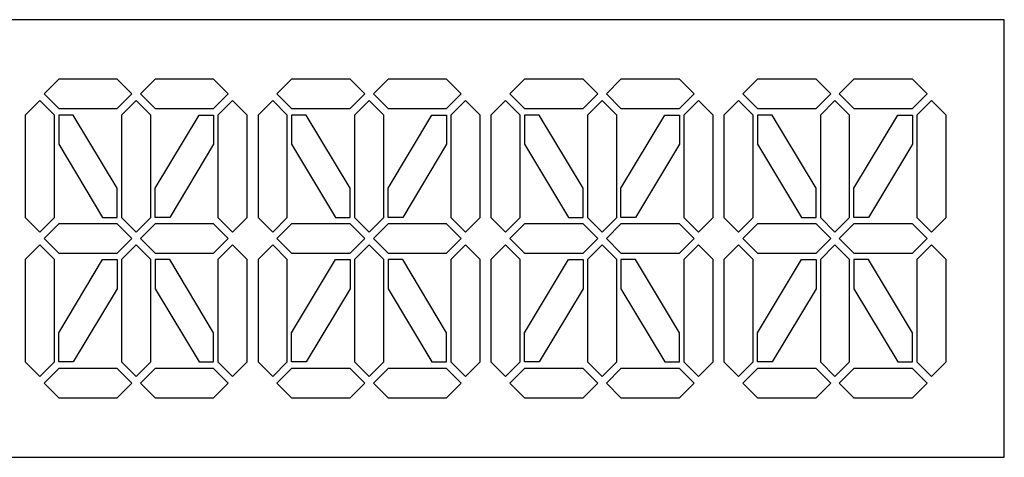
# Model space of a CAD drawing. Extents: x -541 to 136, y -89 to 461.
# Tile 6 of 6: x -202 to 136, y 311 to 461. Entities that reach past the tile are written whole.
import ezdxf

# ---------------------------------------------------------------- set-up
doc = ezdxf.new("R2010")
doc.units = 0
doc.layers.add('LAYER_1', color=7, linetype='CONTINUOUS')

msp = doc.modelspace()

# ---------------------------------------------------------------- linework, layer by layer
at = {"layer": 'LAYER_1'}
msp.add_lwpolyline([(-540.618, 310.68), (135.6728, 310.68), (135.6728, 461.074), (-540.618, 461.074), (-540.618, 310.68)], close=True, dxfattribs=at)
for points in [[(-189.0866, 440.5813), (-189.0866, 440.5813), (-168.9781, 440.5813), (-168.9781, 440.5813), (-168.9781, 440.5813), (-168.9781, 440.5813), (-163.9511, 435.5543), (-163.9511, 435.5543), (-163.9511, 435.5543), (-163.9511, 435.5543), (-168.9781, 430.5273), (-168.9781, 430.5273), (-168.9781, 430.5273), (-168.9781, 430.5273), (-189.0866, 430.5273), (-189.0866, 430.5273), (-189.0866, 430.5273), (-189.0866, 430.5273), (-194.1136, 435.5543), (-194.1136, 435.5543), (-194.1136, 435.5543), (-194.1136, 435.5543), (-189.0866, 440.5813), (-189.0866, 440.5813)], [(-155.9683, 440.5813), (-155.9683, 440.5813), (-135.8598, 440.5813), (-135.8598, 440.5813), (-135.8598, 440.5813), (-135.8598, 440.5813), (-130.8328, 435.5543), (-130.8328, 435.5543), (-130.8328, 435.5543), (-130.8328, 435.5543), (-135.8598, 430.5273), (-135.8598, 430.5273), (-135.8598, 430.5273), (-135.8598, 430.5273), (-155.9683, 430.5273), (-155.9683, 430.5273), (-155.9683, 430.5273), (-155.9683, 430.5273), (-160.9953, 435.5543), (-160.9953, 435.5543), (-160.9953, 435.5543), (-160.9953, 435.5543), (-155.9683, 440.5813), (-155.9683, 440.5813)], [(-109.0863, 440.5813), (-109.0863, 440.5813), (-88.9778, 440.5813), (-88.9778, 440.5813), (-88.9778, 440.5813), (-88.9778, 440.5813), (-83.9508, 435.5543), (-83.9508, 435.5543), (-83.9508, 435.5543), (-83.9508, 435.5543), (-88.9778, 430.5273), (-88.9778, 430.5273), (-88.9778, 430.5273), (-88.9778, 430.5273), (-109.0863, 430.5273), (-109.0863, 430.5273), (-109.0863, 430.5273), (-109.0863, 430.5273), (-114.1133, 435.5543), (-114.1133, 435.5543), (-114.1133, 435.5543), (-114.1133, 435.5543), (-109.0863, 440.5813), (-109.0863, 440.5813)], [(-75.968, 440.5813), (-75.968, 440.5813), (-55.8595, 440.5813), (-55.8595, 440.5813), (-55.8595, 440.5813), (-55.8595, 440.5813), (-50.8325, 435.5543), (-50.8325, 435.5543), (-50.8325, 435.5543), (-50.8325, 435.5543), (-55.8595, 430.5273), (-55.8595, 430.5273), (-55.8595, 430.5273), (-55.8595, 430.5273), (-75.968, 430.5273), (-75.968, 430.5273), (-75.968, 430.5273), (-75.968, 430.5273), (-80.995, 435.5543), (-80.995, 435.5543), (-80.995, 435.5543), (-80.995, 435.5543), (-75.968, 440.5813), (-75.968, 440.5813)], [(-29.0865, 440.5813), (-29.0865, 440.5813), (-8.9781, 440.5813), (-8.9781, 440.5813), (-8.9781, 440.5813), (-8.9781, 440.5813), (-3.951, 435.5543), (-3.951, 435.5543), (-3.951, 435.5543), (-3.951, 435.5543), (-8.9781, 430.5273), (-8.9781, 430.5273), (-8.9781, 430.5273), (-8.9781, 430.5273), (-29.0865, 430.5273), (-29.0865, 430.5273), (-29.0865, 430.5273), (-29.0865, 430.5273), (-34.1135, 435.5543), (-34.1135, 435.5543), (-34.1135, 435.5543), (-34.1135, 435.5543), (-29.0865, 440.5813), (-29.0865, 440.5813)], [(4.0318, 440.5813), (4.0318, 440.5813), (24.1403, 440.5813), (24.1403, 440.5813), (24.1403, 440.5813), (24.1403, 440.5813), (29.1673, 435.5543), (29.1673, 435.5543), (29.1673, 435.5543), (29.1673, 435.5543), (24.1403, 430.5273), (24.1403, 430.5273), (24.1403, 430.5273), (24.1403, 430.5273), (4.0318, 430.5273), (4.0318, 430.5273), (4.0318, 430.5273), (4.0318, 430.5273), (-0.9952, 435.5543), (-0.9952, 435.5543), (-0.9952, 435.5543), (-0.9952, 435.5543), (4.0318, 440.5813), (4.0318, 440.5813)], [(50.9138, 440.5813), (50.9138, 440.5813), (71.0223, 440.5813), (71.0223, 440.5813), (71.0223, 440.5813), (71.0223, 440.5813), (76.0493, 435.5544), (76.0493, 435.5544), (76.0493, 435.5544), (76.0493, 435.5544), (71.0223, 430.5273), (71.0223, 430.5273), (71.0223, 430.5273), (71.0223, 430.5273), (50.9138, 430.5273), (50.9138, 430.5273), (50.9138, 430.5273), (50.9138, 430.5273), (45.8867, 435.5544), (45.8867, 435.5544), (45.8867, 435.5544), (45.8867, 435.5544), (50.9138, 440.5813), (50.9138, 440.5813)], [(84.0321, 440.5813), (84.0321, 440.5813), (104.1406, 440.5813), (104.1406, 440.5813), (104.1406, 440.5813), (104.1406, 440.5813), (109.1676, 435.5544), (109.1676, 435.5544), (109.1676, 435.5544), (109.1676, 435.5544), (104.1406, 430.5273), (104.1406, 430.5273), (104.1406, 430.5273), (104.1406, 430.5273), (84.0321, 430.5273), (84.0321, 430.5273), (84.0321, 430.5273), (84.0321, 430.5273), (79.0051, 435.5544), (79.0051, 435.5544), (79.0051, 435.5544), (79.0051, 435.5544), (84.0321, 440.5813), (84.0321, 440.5813)], [(-200.6185, 393.1207), (-200.6185, 393.1207), (-200.6185, 428.3105), (-200.6185, 428.3105), (-200.6185, 428.3105), (-200.6185, 428.3105), (-195.5915, 433.3375), (-195.5915, 433.3375), (-195.5915, 433.3375), (-195.5915, 433.3375), (-190.5645, 428.3105), (-190.5645, 428.3105), (-190.5645, 428.3105), (-190.5645, 428.3105), (-190.5645, 393.1207), (-190.5645, 393.1207), (-190.5645, 393.1207), (-190.5645, 393.1207), (-195.5915, 388.0937), (-195.5915, 388.0937), (-195.5915, 388.0937), (-195.5915, 388.0937), (-200.6185, 393.1207), (-200.6185, 393.1207)], [(-167.5002, 393.1207), (-167.5002, 393.1207), (-167.5002, 428.3105), (-167.5002, 428.3105), (-167.5002, 428.3105), (-167.5002, 428.3105), (-162.4732, 433.3375), (-162.4732, 433.3375), (-162.4732, 433.3375), (-162.4732, 433.3375), (-157.4462, 428.3105), (-157.4462, 428.3105), (-157.4462, 428.3105), (-157.4462, 428.3105), (-157.4462, 393.1207), (-157.4462, 393.1207), (-157.4462, 393.1207), (-157.4462, 393.1207), (-162.4732, 388.0937), (-162.4732, 388.0937), (-162.4732, 388.0937), (-162.4732, 388.0937), (-167.5002, 393.1207), (-167.5002, 393.1207)], [(-134.3819, 393.1207), (-134.3819, 393.1207), (-134.3819, 428.3105), (-134.3819, 428.3105), (-134.3819, 428.3105), (-134.3819, 428.3105), (-129.3549, 433.3375), (-129.3549, 433.3375), (-129.3549, 433.3375), (-129.3549, 433.3375), (-124.3279, 428.3105), (-124.3279, 428.3105), (-124.3279, 428.3105), (-124.3279, 428.3105), (-124.3279, 393.1207), (-124.3279, 393.1207), (-124.3279, 393.1207), (-124.3279, 393.1207), (-129.3549, 388.0937), (-129.3549, 388.0937), (-129.3549, 388.0937), (-129.3549, 388.0937), (-134.3819, 393.1207), (-134.3819, 393.1207)], [(-120.6182, 393.1207), (-120.6182, 393.1207), (-120.6182, 428.3105), (-120.6182, 428.3105), (-120.6182, 428.3105), (-120.6182, 428.3105), (-115.5912, 433.3375), (-115.5912, 433.3375), (-115.5912, 433.3375), (-115.5912, 433.3375), (-110.5642, 428.3105), (-110.5642, 428.3105), (-110.5642, 428.3105), (-110.5642, 428.3105), (-110.5642, 393.1207), (-110.5642, 393.1207), (-110.5642, 393.1207), (-110.5642, 393.1207), (-115.5912, 388.0937), (-115.5912, 388.0937), (-115.5912, 388.0937), (-115.5912, 388.0937), (-120.6182, 393.1207), (-120.6182, 393.1207)], [(-87.4999, 393.1207), (-87.4999, 393.1207), (-87.4999, 428.3105), (-87.4999, 428.3105), (-87.4999, 428.3105), (-87.4999, 428.3105), (-82.4729, 433.3375), (-82.4729, 433.3375), (-82.4729, 433.3375), (-82.4729, 433.3375), (-77.4459, 428.3105), (-77.4459, 428.3105), (-77.4459, 428.3105), (-77.4459, 428.3105), (-77.4459, 393.1207), (-77.4459, 393.1207), (-77.4459, 393.1207), (-77.4459, 393.1207), (-82.4729, 388.0937), (-82.4729, 388.0937), (-82.4729, 388.0937), (-82.4729, 388.0937), (-87.4999, 393.1207), (-87.4999, 393.1207)], [(-54.3816, 393.1207), (-54.3816, 393.1207), (-54.3816, 428.3105), (-54.3816, 428.3105), (-54.3816, 428.3105), (-54.3816, 428.3105), (-49.3546, 433.3375), (-49.3546, 433.3375), (-49.3546, 433.3375), (-49.3546, 433.3375), (-44.3276, 428.3105), (-44.3276, 428.3105), (-44.3276, 428.3105), (-44.3276, 428.3105), (-44.3276, 393.1207), (-44.3276, 393.1207), (-44.3276, 393.1207), (-44.3276, 393.1207), (-49.3546, 388.0937), (-49.3546, 388.0937), (-49.3546, 388.0937), (-49.3546, 388.0937), (-54.3816, 393.1207), (-54.3816, 393.1207)], [(-40.6183, 393.1207), (-40.6183, 393.1207), (-40.6183, 428.3105), (-40.6183, 428.3105), (-40.6183, 428.3105), (-40.6183, 428.3105), (-35.5914, 433.3374), (-35.5914, 433.3374), (-35.5914, 433.3374), (-35.5914, 433.3374), (-30.5645, 428.3105), (-30.5645, 428.3105), (-30.5645, 428.3105), (-30.5645, 428.3105), (-30.5645, 393.1207), (-30.5645, 393.1207), (-30.5645, 393.1207), (-30.5645, 393.1207), (-35.5914, 388.0938), (-35.5914, 388.0938), (-35.5914, 388.0938), (-35.5914, 388.0938), (-40.6183, 393.1207), (-40.6183, 393.1207)], [(-7.5001, 393.1207), (-7.5001, 393.1207), (-7.5001, 428.3105), (-7.5001, 428.3105), (-7.5001, 428.3105), (-7.5001, 428.3105), (-2.4731, 433.3374), (-2.4731, 433.3374), (-2.4731, 433.3374), (-2.4731, 433.3374), (2.5539, 428.3105), (2.5539, 428.3105), (2.5539, 428.3105), (2.5539, 428.3105), (2.5539, 393.1207), (2.5539, 393.1207), (2.5539, 393.1207), (2.5539, 393.1207), (-2.4731, 388.0938), (-2.4731, 388.0938), (-2.4731, 388.0938), (-2.4731, 388.0938), (-7.5001, 393.1207), (-7.5001, 393.1207)], [(25.6183, 393.1207), (25.6183, 393.1207), (25.6183, 428.3105), (25.6183, 428.3105), (25.6183, 428.3105), (25.6183, 428.3105), (30.6452, 433.3374), (30.6452, 433.3374), (30.6452, 433.3374), (30.6452, 433.3374), (35.6721, 428.3105), (35.6721, 428.3105), (35.6721, 428.3105), (35.6721, 428.3105), (35.6721, 393.1207), (35.6721, 393.1207), (35.6721, 393.1207), (35.6721, 393.1207), (30.6452, 388.0938), (30.6452, 388.0938), (30.6452, 388.0938), (30.6452, 388.0938), (25.6183, 393.1207), (25.6183, 393.1207)], [(39.3819, 393.1207), (39.3819, 393.1207), (39.3819, 428.3105), (39.3819, 428.3105), (39.3819, 428.3105), (39.3819, 428.3105), (44.4089, 433.3375), (44.4089, 433.3375), (44.4089, 433.3375), (44.4089, 433.3375), (49.4359, 428.3105), (49.4359, 428.3105), (49.4359, 428.3105), (49.4359, 428.3105), (49.4359, 393.1207), (49.4359, 393.1207), (49.4359, 393.1207), (49.4359, 393.1207), (44.4089, 388.0937), (44.4089, 388.0937), (44.4089, 388.0937), (44.4089, 388.0937), (39.3819, 393.1207), (39.3819, 393.1207)], [(72.5002, 393.1207), (72.5002, 393.1207), (72.5002, 428.3105), (72.5002, 428.3105), (72.5002, 428.3105), (72.5002, 428.3105), (77.5272, 433.3375), (77.5272, 433.3375), (77.5272, 433.3375), (77.5272, 433.3375), (82.5542, 428.3105), (82.5542, 428.3105), (82.5542, 428.3105), (82.5542, 428.3105), (82.5542, 393.1207), (82.5542, 393.1207), (82.5542, 393.1207), (82.5542, 393.1207), (77.5272, 388.0937), (77.5272, 388.0937), (77.5272, 388.0937), (77.5272, 388.0937), (72.5002, 393.1207), (72.5002, 393.1207)], [(105.6185, 393.1207), (105.6185, 393.1207), (105.6185, 428.3105), (105.6185, 428.3105), (105.6185, 428.3105), (105.6185, 428.3105), (110.6455, 433.3375), (110.6455, 433.3375), (110.6455, 433.3375), (110.6455, 433.3375), (115.6725, 428.3105), (115.6725, 428.3105), (115.6725, 428.3105), (115.6725, 428.3105), (115.6725, 393.1207), (115.6725, 393.1207), (115.6725, 393.1207), (115.6725, 393.1207), (110.6455, 388.0937), (110.6455, 388.0937), (110.6455, 388.0937), (110.6455, 388.0937), (105.6185, 393.1207), (105.6185, 393.1207)], [(-184.0594, 428.3102), (-184.0594, 428.3102), (-168.9782, 403.175), (-168.9782, 403.175), (-168.9782, 403.175), (-168.9782, 403.175), (-168.9782, 393.1208), (-168.9782, 393.1208), (-168.9782, 393.1208), (-168.9782, 393.1208), (-174.0054, 393.1208), (-174.0054, 393.1208), (-174.0054, 393.1208), (-174.0054, 393.1208), (-189.0866, 418.2562), (-189.0866, 418.2562), (-189.0866, 418.2562), (-189.0866, 418.2562), (-189.0866, 428.3102), (-189.0866, 428.3102), (-189.0866, 428.3102), (-189.0866, 428.3102), (-184.0594, 428.3102), (-184.0594, 428.3102)], [(-140.887, 428.3102), (-140.887, 428.3102), (-155.9683, 403.175), (-155.9683, 403.175), (-155.9683, 403.175), (-155.9683, 403.175), (-155.9683, 393.1208), (-155.9683, 393.1208), (-155.9683, 393.1208), (-155.9683, 393.1208), (-150.9411, 393.1208), (-150.9411, 393.1208), (-150.9411, 393.1208), (-150.9411, 393.1208), (-135.8598, 418.2562), (-135.8598, 418.2562), (-135.8598, 418.2562), (-135.8598, 418.2562), (-135.8598, 428.3102), (-135.8598, 428.3102), (-135.8598, 428.3102), (-135.8598, 428.3102), (-140.887, 428.3102), (-140.887, 428.3102)], [(-104.0591, 428.3102), (-104.0591, 428.3102), (-88.9779, 403.175), (-88.9779, 403.175), (-88.9779, 403.175), (-88.9779, 403.175), (-88.9779, 393.1208), (-88.9779, 393.1208), (-88.9779, 393.1208), (-88.9779, 393.1208), (-94.0051, 393.1208), (-94.0051, 393.1208), (-94.0051, 393.1208), (-94.0051, 393.1208), (-109.0863, 418.2562), (-109.0863, 418.2562), (-109.0863, 418.2562), (-109.0863, 418.2562), (-109.0863, 428.3102), (-109.0863, 428.3102), (-109.0863, 428.3102), (-109.0863, 428.3102), (-104.0591, 428.3102), (-104.0591, 428.3102)], [(-60.8867, 428.3102), (-60.8867, 428.3102), (-75.968, 403.175), (-75.968, 403.175), (-75.968, 403.175), (-75.968, 403.175), (-75.968, 393.1208), (-75.968, 393.1208), (-75.968, 393.1208), (-75.968, 393.1208), (-70.9408, 393.1208), (-70.9408, 393.1208), (-70.9408, 393.1208), (-70.9408, 393.1208), (-55.8595, 418.2562), (-55.8595, 418.2562), (-55.8595, 418.2562), (-55.8595, 418.2562), (-55.8595, 428.3102), (-55.8595, 428.3102), (-55.8595, 428.3102), (-55.8595, 428.3102), (-60.8867, 428.3102), (-60.8867, 428.3102)], [(-24.0593, 428.3102), (-24.0593, 428.3102), (-8.9781, 403.175), (-8.9781, 403.175), (-8.9781, 403.175), (-8.9781, 403.175), (-8.9781, 393.1208), (-8.9781, 393.1208), (-8.9781, 393.1208), (-8.9781, 393.1208), (-14.0052, 393.1208), (-14.0052, 393.1208), (-14.0052, 393.1208), (-14.0052, 393.1208), (-29.0865, 418.2562), (-29.0865, 418.2562), (-29.0865, 418.2562), (-29.0865, 418.2562), (-29.0865, 428.3102), (-29.0865, 428.3102), (-29.0865, 428.3102), (-29.0865, 428.3102), (-24.0593, 428.3102), (-24.0593, 428.3102)], [(19.1131, 428.3102), (19.1131, 428.3102), (4.0318, 403.175), (4.0318, 403.175), (4.0318, 403.175), (4.0318, 403.175), (4.0318, 393.1208), (4.0318, 393.1208), (4.0318, 393.1208), (4.0318, 393.1208), (9.059, 393.1208), (9.059, 393.1208), (9.059, 393.1208), (9.059, 393.1208), (24.1403, 418.2562), (24.1403, 418.2562), (24.1403, 418.2562), (24.1403, 418.2562), (24.1403, 428.3102), (24.1403, 428.3102), (24.1403, 428.3102), (24.1403, 428.3102), (19.1131, 428.3102), (19.1131, 428.3102)], [(55.941, 428.3102), (55.941, 428.3102), (71.0222, 403.175), (71.0222, 403.175), (71.0222, 403.175), (71.0222, 403.175), (71.0222, 393.1208), (71.0222, 393.1208), (71.0222, 393.1208), (71.0222, 393.1208), (65.995, 393.1208), (65.995, 393.1208), (65.995, 393.1208), (65.995, 393.1208), (50.9138, 418.2562), (50.9138, 418.2562), (50.9138, 418.2562), (50.9138, 418.2562), (50.9138, 428.3102), (50.9138, 428.3102), (50.9138, 428.3102), (50.9138, 428.3102), (55.941, 428.3102), (55.941, 428.3102)], [(99.1134, 428.3102), (99.1134, 428.3102), (84.0321, 403.175), (84.0321, 403.175), (84.0321, 403.175), (84.0321, 403.175), (84.0321, 393.1208), (84.0321, 393.1208), (84.0321, 393.1208), (84.0321, 393.1208), (89.0594, 393.1208), (89.0594, 393.1208), (89.0594, 393.1208), (89.0594, 393.1208), (104.1406, 418.2562), (104.1406, 418.2562), (104.1406, 418.2562), (104.1406, 418.2562), (104.1406, 428.3102), (104.1406, 428.3102), (104.1406, 428.3102), (104.1406, 428.3102), (99.1134, 428.3102), (99.1134, 428.3102)], [(-189.0866, 390.9038), (-189.0866, 390.9038), (-168.9781, 390.9038), (-168.9781, 390.9038), (-168.9781, 390.9038), (-168.9781, 390.9038), (-163.9511, 385.8768), (-163.9511, 385.8768), (-163.9511, 385.8768), (-163.9511, 385.8768), (-168.9781, 380.8498), (-168.9781, 380.8498), (-168.9781, 380.8498), (-168.9781, 380.8498), (-189.0866, 380.8498), (-189.0866, 380.8498), (-189.0866, 380.8498), (-189.0866, 380.8498), (-194.1136, 385.8768), (-194.1136, 385.8768), (-194.1136, 385.8768), (-194.1136, 385.8768), (-189.0866, 390.9038), (-189.0866, 390.9038)], [(-155.9683, 390.9038), (-155.9683, 390.9038), (-135.8598, 390.9038), (-135.8598, 390.9038), (-135.8598, 390.9038), (-135.8598, 390.9038), (-130.8328, 385.8768), (-130.8328, 385.8768), (-130.8328, 385.8768), (-130.8328, 385.8768), (-135.8598, 380.8498), (-135.8598, 380.8498), (-135.8598, 380.8498), (-135.8598, 380.8498), (-155.9683, 380.8498), (-155.9683, 380.8498), (-155.9683, 380.8498), (-155.9683, 380.8498), (-160.9953, 385.8768), (-160.9953, 385.8768), (-160.9953, 385.8768), (-160.9953, 385.8768), (-155.9683, 390.9038), (-155.9683, 390.9038)], [(-109.0863, 390.9038), (-109.0863, 390.9038), (-88.9778, 390.9038), (-88.9778, 390.9038), (-88.9778, 390.9038), (-88.9778, 390.9038), (-83.9508, 385.8768), (-83.9508, 385.8768), (-83.9508, 385.8768), (-83.9508, 385.8768), (-88.9778, 380.8498), (-88.9778, 380.8498), (-88.9778, 380.8498), (-88.9778, 380.8498), (-109.0863, 380.8498), (-109.0863, 380.8498), (-109.0863, 380.8498), (-109.0863, 380.8498), (-114.1133, 385.8768), (-114.1133, 385.8768), (-114.1133, 385.8768), (-114.1133, 385.8768), (-109.0863, 390.9038), (-109.0863, 390.9038)], [(-75.968, 390.9038), (-75.968, 390.9038), (-55.8595, 390.9038), (-55.8595, 390.9038), (-55.8595, 390.9038), (-55.8595, 390.9038), (-50.8325, 385.8768), (-50.8325, 385.8768), (-50.8325, 385.8768), (-50.8325, 385.8768), (-55.8595, 380.8498), (-55.8595, 380.8498), (-55.8595, 380.8498), (-55.8595, 380.8498), (-75.968, 380.8498), (-75.968, 380.8498), (-75.968, 380.8498), (-75.968, 380.8498), (-80.995, 385.8768), (-80.995, 385.8768), (-80.995, 385.8768), (-80.995, 385.8768), (-75.968, 390.9038), (-75.968, 390.9038)], [(-29.0865, 390.9038), (-29.0865, 390.9038), (-8.9781, 390.9038), (-8.9781, 390.9038), (-8.9781, 390.9038), (-8.9781, 390.9038), (-3.951, 385.8769), (-3.951, 385.8769), (-3.951, 385.8769), (-3.951, 385.8769), (-8.9781, 380.8498), (-8.9781, 380.8498), (-8.9781, 380.8498), (-8.9781, 380.8498), (-29.0865, 380.8498), (-29.0865, 380.8498), (-29.0865, 380.8498), (-29.0865, 380.8498), (-34.1135, 385.8769), (-34.1135, 385.8769), (-34.1135, 385.8769), (-34.1135, 385.8769), (-29.0865, 390.9038), (-29.0865, 390.9038)], [(4.0318, 390.9038), (4.0318, 390.9038), (24.1403, 390.9038), (24.1403, 390.9038), (24.1403, 390.9038), (24.1403, 390.9038), (29.1673, 385.8769), (29.1673, 385.8769), (29.1673, 385.8769), (29.1673, 385.8769), (24.1403, 380.8498), (24.1403, 380.8498), (24.1403, 380.8498), (24.1403, 380.8498), (4.0318, 380.8498), (4.0318, 380.8498), (4.0318, 380.8498), (4.0318, 380.8498), (-0.9952, 385.8769), (-0.9952, 385.8769), (-0.9952, 385.8769), (-0.9952, 385.8769), (4.0318, 390.9038), (4.0318, 390.9038)], [(50.9138, 390.9039), (50.9138, 390.9039), (71.0223, 390.9039), (71.0223, 390.9039), (71.0223, 390.9039), (71.0223, 390.9039), (76.0493, 385.8768), (76.0493, 385.8768), (76.0493, 385.8768), (76.0493, 385.8768), (71.0223, 380.8498), (71.0223, 380.8498), (71.0223, 380.8498), (71.0223, 380.8498), (50.9138, 380.8498), (50.9138, 380.8498), (50.9138, 380.8498), (50.9138, 380.8498), (45.8867, 385.8768), (45.8867, 385.8768), (45.8867, 385.8768), (45.8867, 385.8768), (50.9138, 390.9039), (50.9138, 390.9039)], [(84.0321, 390.9039), (84.0321, 390.9039), (104.1406, 390.9039), (104.1406, 390.9039), (104.1406, 390.9039), (104.1406, 390.9039), (109.1676, 385.8768), (109.1676, 385.8768), (109.1676, 385.8768), (109.1676, 385.8768), (104.1406, 380.8498), (104.1406, 380.8498), (104.1406, 380.8498), (104.1406, 380.8498), (84.0321, 380.8498), (84.0321, 380.8498), (84.0321, 380.8498), (84.0321, 380.8498), (79.0051, 385.8768), (79.0051, 385.8768), (79.0051, 385.8768), (79.0051, 385.8768), (84.0321, 390.9039), (84.0321, 390.9039)], [(-200.6185, 343.4432), (-200.6185, 343.4432), (-200.6185, 378.633), (-200.6185, 378.633), (-200.6185, 378.633), (-200.6185, 378.633), (-195.5915, 383.66), (-195.5915, 383.66), (-195.5915, 383.66), (-195.5915, 383.66), (-190.5645, 378.633), (-190.5645, 378.633), (-190.5645, 378.633), (-190.5645, 378.633), (-190.5645, 343.4432), (-190.5645, 343.4432), (-190.5645, 343.4432), (-190.5645, 343.4432), (-195.5915, 338.4162), (-195.5915, 338.4162), (-195.5915, 338.4162), (-195.5915, 338.4162), (-200.6185, 343.4432), (-200.6185, 343.4432)], [(-167.5002, 343.4432), (-167.5002, 343.4432), (-167.5002, 378.633), (-167.5002, 378.633), (-167.5002, 378.633), (-167.5002, 378.633), (-162.4732, 383.66), (-162.4732, 383.66), (-162.4732, 383.66), (-162.4732, 383.66), (-157.4462, 378.633), (-157.4462, 378.633), (-157.4462, 378.633), (-157.4462, 378.633), (-157.4462, 343.4432), (-157.4462, 343.4432), (-157.4462, 343.4432), (-157.4462, 343.4432), (-162.4732, 338.4162), (-162.4732, 338.4162), (-162.4732, 338.4162), (-162.4732, 338.4162), (-167.5002, 343.4432), (-167.5002, 343.4432)], [(-134.3819, 343.4432), (-134.3819, 343.4432), (-134.3819, 378.633), (-134.3819, 378.633), (-134.3819, 378.633), (-134.3819, 378.633), (-129.3549, 383.66), (-129.3549, 383.66), (-129.3549, 383.66), (-129.3549, 383.66), (-124.3279, 378.633), (-124.3279, 378.633), (-124.3279, 378.633), (-124.3279, 378.633), (-124.3279, 343.4432), (-124.3279, 343.4432), (-124.3279, 343.4432), (-124.3279, 343.4432), (-129.3549, 338.4162), (-129.3549, 338.4162), (-129.3549, 338.4162), (-129.3549, 338.4162), (-134.3819, 343.4432), (-134.3819, 343.4432)], [(-120.6182, 343.4432), (-120.6182, 343.4432), (-120.6182, 378.633), (-120.6182, 378.633), (-120.6182, 378.633), (-120.6182, 378.633), (-115.5912, 383.66), (-115.5912, 383.66), (-115.5912, 383.66), (-115.5912, 383.66), (-110.5642, 378.633), (-110.5642, 378.633), (-110.5642, 378.633), (-110.5642, 378.633), (-110.5642, 343.4432), (-110.5642, 343.4432), (-110.5642, 343.4432), (-110.5642, 343.4432), (-115.5912, 338.4162), (-115.5912, 338.4162), (-115.5912, 338.4162), (-115.5912, 338.4162), (-120.6182, 343.4432), (-120.6182, 343.4432)], [(-87.4999, 343.4432), (-87.4999, 343.4432), (-87.4999, 378.633), (-87.4999, 378.633), (-87.4999, 378.633), (-87.4999, 378.633), (-82.4729, 383.66), (-82.4729, 383.66), (-82.4729, 383.66), (-82.4729, 383.66), (-77.4459, 378.633), (-77.4459, 378.633), (-77.4459, 378.633), (-77.4459, 378.633), (-77.4459, 343.4432), (-77.4459, 343.4432), (-77.4459, 343.4432), (-77.4459, 343.4432), (-82.4729, 338.4162), (-82.4729, 338.4162), (-82.4729, 338.4162), (-82.4729, 338.4162), (-87.4999, 343.4432), (-87.4999, 343.4432)], [(-54.3816, 343.4432), (-54.3816, 343.4432), (-54.3816, 378.633), (-54.3816, 378.633), (-54.3816, 378.633), (-54.3816, 378.633), (-49.3546, 383.66), (-49.3546, 383.66), (-49.3546, 383.66), (-49.3546, 383.66), (-44.3276, 378.633), (-44.3276, 378.633), (-44.3276, 378.633), (-44.3276, 378.633), (-44.3276, 343.4432), (-44.3276, 343.4432), (-44.3276, 343.4432), (-44.3276, 343.4432), (-49.3546, 338.4162), (-49.3546, 338.4162), (-49.3546, 338.4162), (-49.3546, 338.4162), (-54.3816, 343.4432), (-54.3816, 343.4432)], [(-40.6183, 343.4432), (-40.6183, 343.4432), (-40.6183, 378.633), (-40.6183, 378.633), (-40.6183, 378.633), (-40.6183, 378.633), (-35.5914, 383.66), (-35.5914, 383.66), (-35.5914, 383.66), (-35.5914, 383.66), (-30.5645, 378.633), (-30.5645, 378.633), (-30.5645, 378.633), (-30.5645, 378.633), (-30.5645, 343.4432), (-30.5645, 343.4432), (-30.5645, 343.4432), (-30.5645, 343.4432), (-35.5914, 338.4162), (-35.5914, 338.4162), (-35.5914, 338.4162), (-35.5914, 338.4162), (-40.6183, 343.4432), (-40.6183, 343.4432)], [(-7.5001, 343.4432), (-7.5001, 343.4432), (-7.5001, 378.633), (-7.5001, 378.633), (-7.5001, 378.633), (-7.5001, 378.633), (-2.4731, 383.66), (-2.4731, 383.66), (-2.4731, 383.66), (-2.4731, 383.66), (2.5539, 378.633), (2.5539, 378.633), (2.5539, 378.633), (2.5539, 378.633), (2.5539, 343.4432), (2.5539, 343.4432), (2.5539, 343.4432), (2.5539, 343.4432), (-2.4731, 338.4162), (-2.4731, 338.4162), (-2.4731, 338.4162), (-2.4731, 338.4162), (-7.5001, 343.4432), (-7.5001, 343.4432)], [(25.6183, 343.4432), (25.6183, 343.4432), (25.6183, 378.633), (25.6183, 378.633), (25.6183, 378.633), (25.6183, 378.633), (30.6452, 383.66), (30.6452, 383.66), (30.6452, 383.66), (30.6452, 383.66), (35.6721, 378.633), (35.6721, 378.633), (35.6721, 378.633), (35.6721, 378.633), (35.6721, 343.4432), (35.6721, 343.4432), (35.6721, 343.4432), (35.6721, 343.4432), (30.6452, 338.4162), (30.6452, 338.4162), (30.6452, 338.4162), (30.6452, 338.4162), (25.6183, 343.4432), (25.6183, 343.4432)], [(39.3819, 343.4432), (39.3819, 343.4432), (39.3819, 378.633), (39.3819, 378.633), (39.3819, 378.633), (39.3819, 378.633), (44.4089, 383.66), (44.4089, 383.66), (44.4089, 383.66), (44.4089, 383.66), (49.4359, 378.633), (49.4359, 378.633), (49.4359, 378.633), (49.4359, 378.633), (49.4359, 343.4432), (49.4359, 343.4432), (49.4359, 343.4432), (49.4359, 343.4432), (44.4089, 338.4162), (44.4089, 338.4162), (44.4089, 338.4162), (44.4089, 338.4162), (39.3819, 343.4432), (39.3819, 343.4432)], [(72.5002, 343.4432), (72.5002, 343.4432), (72.5002, 378.633), (72.5002, 378.633), (72.5002, 378.633), (72.5002, 378.633), (77.5272, 383.66), (77.5272, 383.66), (77.5272, 383.66), (77.5272, 383.66), (82.5542, 378.633), (82.5542, 378.633), (82.5542, 378.633), (82.5542, 378.633), (82.5542, 343.4432), (82.5542, 343.4432), (82.5542, 343.4432), (82.5542, 343.4432), (77.5272, 338.4162), (77.5272, 338.4162), (77.5272, 338.4162), (77.5272, 338.4162), (72.5002, 343.4432), (72.5002, 343.4432)], [(105.6185, 343.4432), (105.6185, 343.4432), (105.6185, 378.633), (105.6185, 378.633), (105.6185, 378.633), (105.6185, 378.633), (110.6455, 383.66), (110.6455, 383.66), (110.6455, 383.66), (110.6455, 383.66), (115.6725, 378.633), (115.6725, 378.633), (115.6725, 378.633), (115.6725, 378.633), (115.6725, 343.4432), (115.6725, 343.4432), (115.6725, 343.4432), (115.6725, 343.4432), (110.6455, 338.4162), (110.6455, 338.4162), (110.6455, 338.4162), (110.6455, 338.4162), (105.6185, 343.4432), (105.6185, 343.4432)], [(-184.0594, 343.4433), (-184.0594, 343.4433), (-168.9782, 368.5787), (-168.9782, 368.5787), (-168.9782, 368.5787), (-168.9782, 368.5787), (-168.9782, 378.6327), (-168.9782, 378.6327), (-168.9782, 378.6327), (-168.9782, 378.6327), (-174.0054, 378.6327), (-174.0054, 378.6327), (-174.0054, 378.6327), (-174.0054, 378.6327), (-189.0866, 353.4975), (-189.0866, 353.4975), (-189.0866, 353.4975), (-189.0866, 353.4975), (-189.0866, 343.4433), (-189.0866, 343.4433), (-189.0866, 343.4433), (-189.0866, 343.4433), (-184.0594, 343.4433), (-184.0594, 343.4433)], [(-140.887, 343.4433), (-140.887, 343.4433), (-155.9683, 368.5787), (-155.9683, 368.5787), (-155.9683, 368.5787), (-155.9683, 368.5787), (-155.9683, 378.6327), (-155.9683, 378.6327), (-155.9683, 378.6327), (-155.9683, 378.6327), (-150.9411, 378.6327), (-150.9411, 378.6327), (-150.9411, 378.6327), (-150.9411, 378.6327), (-135.8598, 353.4975), (-135.8598, 353.4975), (-135.8598, 353.4975), (-135.8598, 353.4975), (-135.8598, 343.4433), (-135.8598, 343.4433), (-135.8598, 343.4433), (-135.8598, 343.4433), (-140.887, 343.4433), (-140.887, 343.4433)], [(-104.0591, 343.4433), (-104.0591, 343.4433), (-88.9779, 368.5787), (-88.9779, 368.5787), (-88.9779, 368.5787), (-88.9779, 368.5787), (-88.9779, 378.6327), (-88.9779, 378.6327), (-88.9779, 378.6327), (-88.9779, 378.6327), (-94.0051, 378.6327), (-94.0051, 378.6327), (-94.0051, 378.6327), (-94.0051, 378.6327), (-109.0863, 353.4975), (-109.0863, 353.4975), (-109.0863, 353.4975), (-109.0863, 353.4975), (-109.0863, 343.4433), (-109.0863, 343.4433), (-109.0863, 343.4433), (-109.0863, 343.4433), (-104.0591, 343.4433), (-104.0591, 343.4433)], [(-60.8867, 343.4433), (-60.8867, 343.4433), (-75.968, 368.5787), (-75.968, 368.5787), (-75.968, 368.5787), (-75.968, 368.5787), (-75.968, 378.6327), (-75.968, 378.6327), (-75.968, 378.6327), (-75.968, 378.6327), (-70.9408, 378.6327), (-70.9408, 378.6327), (-70.9408, 378.6327), (-70.9408, 378.6327), (-55.8595, 353.4975), (-55.8595, 353.4975), (-55.8595, 353.4975), (-55.8595, 353.4975), (-55.8595, 343.4433), (-55.8595, 343.4433), (-55.8595, 343.4433), (-55.8595, 343.4433), (-60.8867, 343.4433), (-60.8867, 343.4433)], [(-24.0593, 343.4433), (-24.0593, 343.4433), (-8.9781, 368.5787), (-8.9781, 368.5787), (-8.9781, 368.5787), (-8.9781, 368.5787), (-8.9781, 378.6327), (-8.9781, 378.6327), (-8.9781, 378.6327), (-8.9781, 378.6327), (-14.0052, 378.6327), (-14.0052, 378.6327), (-14.0052, 378.6327), (-14.0052, 378.6327), (-29.0865, 353.4975), (-29.0865, 353.4975), (-29.0865, 353.4975), (-29.0865, 353.4975), (-29.0865, 343.4433), (-29.0865, 343.4433), (-29.0865, 343.4433), (-29.0865, 343.4433), (-24.0593, 343.4433), (-24.0593, 343.4433)], [(19.1131, 343.4433), (19.1131, 343.4433), (4.0318, 368.5787), (4.0318, 368.5787), (4.0318, 368.5787), (4.0318, 368.5787), (4.0318, 378.6327), (4.0318, 378.6327), (4.0318, 378.6327), (4.0318, 378.6327), (9.059, 378.6327), (9.059, 378.6327), (9.059, 378.6327), (9.059, 378.6327), (24.1403, 353.4975), (24.1403, 353.4975), (24.1403, 353.4975), (24.1403, 353.4975), (24.1403, 343.4433), (24.1403, 343.4433), (24.1403, 343.4433), (24.1403, 343.4433), (19.1131, 343.4433), (19.1131, 343.4433)], [(55.941, 343.4433), (55.941, 343.4433), (71.0222, 368.5787), (71.0222, 368.5787), (71.0222, 368.5787), (71.0222, 368.5787), (71.0222, 378.6327), (71.0222, 378.6327), (71.0222, 378.6327), (71.0222, 378.6327), (65.995, 378.6327), (65.995, 378.6327), (65.995, 378.6327), (65.995, 378.6327), (50.9138, 353.4975), (50.9138, 353.4975), (50.9138, 353.4975), (50.9138, 353.4975), (50.9138, 343.4433), (50.9138, 343.4433), (50.9138, 343.4433), (50.9138, 343.4433), (55.941, 343.4433), (55.941, 343.4433)], [(99.1134, 343.4433), (99.1134, 343.4433), (84.0321, 368.5787), (84.0321, 368.5787), (84.0321, 368.5787), (84.0321, 368.5787), (84.0321, 378.6327), (84.0321, 378.6327), (84.0321, 378.6327), (84.0321, 378.6327), (89.0594, 378.6327), (89.0594, 378.6327), (89.0594, 378.6327), (89.0594, 378.6327), (104.1406, 353.4975), (104.1406, 353.4975), (104.1406, 353.4975), (104.1406, 353.4975), (104.1406, 343.4433), (104.1406, 343.4433), (104.1406, 343.4433), (104.1406, 343.4433), (99.1134, 343.4433), (99.1134, 343.4433)], [(-189.0866, 341.2264), (-189.0866, 341.2264), (-168.9781, 341.2264), (-168.9781, 341.2264), (-168.9781, 341.2264), (-168.9781, 341.2264), (-163.9511, 336.1994), (-163.9511, 336.1994), (-163.9511, 336.1994), (-163.9511, 336.1994), (-168.9781, 331.1723), (-168.9781, 331.1723), (-168.9781, 331.1723), (-168.9781, 331.1723), (-189.0866, 331.1723), (-189.0866, 331.1723), (-189.0866, 331.1723), (-189.0866, 331.1723), (-194.1136, 336.1994), (-194.1136, 336.1994), (-194.1136, 336.1994), (-194.1136, 336.1994), (-189.0866, 341.2264), (-189.0866, 341.2264)], [(-155.9683, 341.2264), (-155.9683, 341.2264), (-135.8598, 341.2264), (-135.8598, 341.2264), (-135.8598, 341.2264), (-135.8598, 341.2264), (-130.8328, 336.1994), (-130.8328, 336.1994), (-130.8328, 336.1994), (-130.8328, 336.1994), (-135.8598, 331.1723), (-135.8598, 331.1723), (-135.8598, 331.1723), (-135.8598, 331.1723), (-155.9683, 331.1723), (-155.9683, 331.1723), (-155.9683, 331.1723), (-155.9683, 331.1723), (-160.9953, 336.1994), (-160.9953, 336.1994), (-160.9953, 336.1994), (-160.9953, 336.1994), (-155.9683, 341.2264), (-155.9683, 341.2264)], [(-109.0863, 341.2264), (-109.0863, 341.2264), (-88.9778, 341.2264), (-88.9778, 341.2264), (-88.9778, 341.2264), (-88.9778, 341.2264), (-83.9508, 336.1994), (-83.9508, 336.1994), (-83.9508, 336.1994), (-83.9508, 336.1994), (-88.9778, 331.1723), (-88.9778, 331.1723), (-88.9778, 331.1723), (-88.9778, 331.1723), (-109.0863, 331.1723), (-109.0863, 331.1723), (-109.0863, 331.1723), (-109.0863, 331.1723), (-114.1133, 336.1994), (-114.1133, 336.1994), (-114.1133, 336.1994), (-114.1133, 336.1994), (-109.0863, 341.2264), (-109.0863, 341.2264)], [(-75.968, 341.2264), (-75.968, 341.2264), (-55.8595, 341.2264), (-55.8595, 341.2264), (-55.8595, 341.2264), (-55.8595, 341.2264), (-50.8325, 336.1994), (-50.8325, 336.1994), (-50.8325, 336.1994), (-50.8325, 336.1994), (-55.8595, 331.1723), (-55.8595, 331.1723), (-55.8595, 331.1723), (-55.8595, 331.1723), (-75.968, 331.1723), (-75.968, 331.1723), (-75.968, 331.1723), (-75.968, 331.1723), (-80.995, 336.1994), (-80.995, 336.1994), (-80.995, 336.1994), (-80.995, 336.1994), (-75.968, 341.2264), (-75.968, 341.2264)], [(-29.0865, 341.2263), (-29.0865, 341.2263), (-8.9781, 341.2263), (-8.9781, 341.2263), (-8.9781, 341.2263), (-8.9781, 341.2263), (-3.951, 336.1994), (-3.951, 336.1994), (-3.951, 336.1994), (-3.951, 336.1994), (-8.9781, 331.1723), (-8.9781, 331.1723), (-8.9781, 331.1723), (-8.9781, 331.1723), (-29.0865, 331.1723), (-29.0865, 331.1723), (-29.0865, 331.1723), (-29.0865, 331.1723), (-34.1135, 336.1994), (-34.1135, 336.1994), (-34.1135, 336.1994), (-34.1135, 336.1994), (-29.0865, 341.2263), (-29.0865, 341.2263)], [(4.0318, 341.2263), (4.0318, 341.2263), (24.1403, 341.2263), (24.1403, 341.2263), (24.1403, 341.2263), (24.1403, 341.2263), (29.1673, 336.1994), (29.1673, 336.1994), (29.1673, 336.1994), (29.1673, 336.1994), (24.1403, 331.1723), (24.1403, 331.1723), (24.1403, 331.1723), (24.1403, 331.1723), (4.0318, 331.1723), (4.0318, 331.1723), (4.0318, 331.1723), (4.0318, 331.1723), (-0.9952, 336.1994), (-0.9952, 336.1994), (-0.9952, 336.1994), (-0.9952, 336.1994), (4.0318, 341.2263), (4.0318, 341.2263)], [(50.9138, 341.2264), (50.9138, 341.2264), (71.0223, 341.2264), (71.0223, 341.2264), (71.0223, 341.2264), (71.0223, 341.2264), (76.0493, 336.1993), (76.0493, 336.1993), (76.0493, 336.1993), (76.0493, 336.1993), (71.0223, 331.1724), (71.0223, 331.1724), (71.0223, 331.1724), (71.0223, 331.1724), (50.9138, 331.1724), (50.9138, 331.1724), (50.9138, 331.1724), (50.9138, 331.1724), (45.8867, 336.1993), (45.8867, 336.1993), (45.8867, 336.1993), (45.8867, 336.1993), (50.9138, 341.2264), (50.9138, 341.2264)], [(84.0321, 341.2264), (84.0321, 341.2264), (104.1406, 341.2264), (104.1406, 341.2264), (104.1406, 341.2264), (104.1406, 341.2264), (109.1676, 336.1993), (109.1676, 336.1993), (109.1676, 336.1993), (109.1676, 336.1993), (104.1406, 331.1724), (104.1406, 331.1724), (104.1406, 331.1724), (104.1406, 331.1724), (84.0321, 331.1724), (84.0321, 331.1724), (84.0321, 331.1724), (84.0321, 331.1724), (79.0051, 336.1993), (79.0051, 336.1993), (79.0051, 336.1993), (79.0051, 336.1993), (84.0321, 341.2264), (84.0321, 341.2264)]]:
    msp.add_open_spline(points, degree=3, knots=[0, 0, 0, 0, 0.14285714, 0.14285714, 0.14285714, 0.14285714, 0.28571429, 0.28571429, 0.28571429, 0.28571429, 0.42857143, 0.42857143, 0.42857143, 0.42857143, 0.57142857, 0.57142857, 0.57142857, 0.57142857, 0.71428571, 0.71428571, 0.71428571, 0.71428571, 1, 1, 1, 1], dxfattribs=at)

doc.saveas('drawing.dxf')
